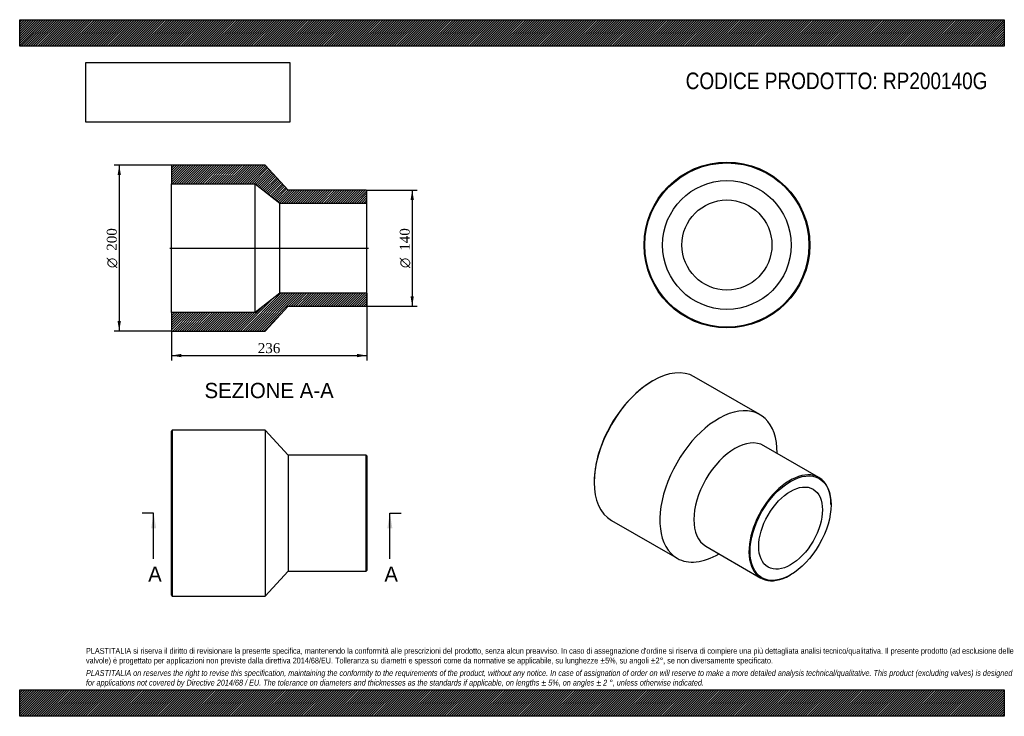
# Model space of a CAD drawing. Header units: millimetres. Extents: x 0 to 1188, y 0 to 840.
import ezdxf
from ezdxf.enums import TextEntityAlignment as Align
from ezdxf.lldxf.tags import DXFTag

# ---------------------------------------------------------------- set-up
doc = ezdxf.new("R2010")
doc.units = ezdxf.units.MM
doc.header["$LTSCALE"] = 4
for name, color, linetype in [('Default', 7, 'Continuous'), ('DV4_Default', 7, 'Continuous'), ('RP200140G', 7, 'Continuous')]:
    doc.layers.add(name, color=color, linetype=linetype)
doc.styles.add('SEACAD_Solid_Edge_ANSI', font='seans.ttf')
doc.styles.add('SEACAD_Solid_Edge_ANSI1_Symbols', font='semeca1.ttf')
doc.styles.add('SEACAD_Times_New_Roman', font='times.ttf')
tags = doc.linetypes.add('CENTER2', pattern=[28.575, 19.05, -3.175, 3.175, -3.175]).pattern_tags.tags
tags[10:11] = [DXFTag(74, 4), DXFTag(75, 0), DXFTag(340, '0'), DXFTag(46, 0.0), DXFTag(50, 0.0), DXFTag(44, 0.0), DXFTag(45, 0.0)]
tags[8:9] = [DXFTag(74, 4), DXFTag(75, 0), DXFTag(340, '0'), DXFTag(46, 0.0), DXFTag(50, 0.0), DXFTag(44, 0.0), DXFTag(45, 0.0)]
tags[6:7] = [DXFTag(74, 4), DXFTag(75, 0), DXFTag(340, '0'), DXFTag(46, 0.0), DXFTag(50, 0.0), DXFTag(44, 0.0), DXFTag(45, 0.0)]
tags[4:5] = [DXFTag(74, 4), DXFTag(75, 0), DXFTag(340, '0'), DXFTag(46, 0.0), DXFTag(50, 0.0), DXFTag(44, 0.0), DXFTag(45, 0.0)]
doc.dimstyles.new('ANSImm', dxfattribs={"dimtxt": 12, "dimasz": 12, "dimexe": 6, "dimexo": 0, "dimgap": 3, "dimtad": 1, "dimdsep": 46, "dimtxsty": 'SEACAD_Times_New_Roman', "dimblk1": '_SE_FILLED', "dimblk2": '_SE_FILLED', "dimsah": 1, "dimcen": 6, "dimazin": 0, "dimtfac": 0.85, "dimtdec": 3, "dimtofl": 0, "dimtmove": 0, "dimatfit": 3, "dimfxl": 1, "dimarcsym": 0})
picture_1 = doc.add_image_def('image1.jpg', size_in_pixel=(4302, 1260))

# ---------------------------------------------------------------- blocks, each defined once
blk = doc.blocks.new('SE')
at = {"layer": 'RP200140G', "color": 7, "linetype": 'Continuous'}
for p, q in [((184, 345), (183, 344)), ((184, 345), (184, 145)), ((296, 345), (184, 345)), ((296, 345), (296, 145)), ((324, 315), (296, 345)), ((183, 146), (183, 344)), ((324, 315), (324, 175)), ((418, 315), (324, 315)), ((418, 175), (418, 315)), ((419, 314), (418, 315)), ((419, 314), (419, 176)), ((296, 145), (324, 175)), ((324, 175), (418, 175)), ((418, 175), (419, 176)), ((183, 146), (184, 145)), ((184, 145), (296, 145))]:
    blk.add_line(p, q, dxfattribs=at)
blk = doc.blocks.new('SE1')
at = {"layer": 'RP200140G', "color": 7, "linetype": 'Continuous'}
for p, q in [((763.9, 404.5), (763.2, 404.1)), ((893.1, 363.8), (813.9, 409.5)), ((964.4, 288), (897.9, 326.3)), ((693.2, 282.9), (693.2, 282.1)), ((978.9, 255.1), (978.9, 255.9)), ((713.9, 236.3), (793.1, 190.5)), ((827.9, 205.1), (894.4, 166.7)), ((929.4, 170.2), (930.1, 170.6))]:
    blk.add_line(p, q, dxfattribs=at)
for centre, major_axis, start_param, end_param in [((763.9, 322.9), (-50, -86.6), 3.141593, 6.283185), ((763.2, 323.3), (49.5, 85.7), 0.785398, 2.356195), ((843.1, 277.2), (-50, -86.6), 2.346194, 6.283185), ((862.9, 265.7), (-35, -60.6), 3.141593, 6.283185), ((929.4, 227.3), (35, 60.6), 0, 3.926991), ((929.4, 227.3), (35, 60.6), 5.497787, 6.283185), ((843.1, 277.2), (-50, -86.6), 0, 0.795399)]:
    blk.add_ellipse(centre, major_axis=major_axis, ratio=0.57735, start_param=start_param, end_param=end_param, dxfattribs=at)
for major_axis in [(-34.5, -59.8), (-27.2, -47)]:
    blk.add_ellipse((930.1, 226.9), major_axis=major_axis, ratio=0.57735, dxfattribs=at)
blk = doc.blocks.new('SE2')
at = {"layer": 'RP200140G', "color": 7, "linetype": 'Continuous'}
for radius in [100, 99, 77.6, 54.3]:
    blk.add_circle((853.3, 568.3), radius, dxfattribs=at)
blk = doc.blocks.new('SE4')
at = {"color": 7, "linetype": 'Continuous', "style": 'SEACAD_Solid_Edge_ANSI'}
blk.add_text('A', height=18.4, dxfattribs=at).set_placement((155, 180.6), align=Align.TOP_LEFT)
blk = doc.blocks.new('SE5')
at = {"color": 7, "linetype": 'Continuous', "style": 'SEACAD_Solid_Edge_ANSI'}
blk.add_text('A', height=18.4, dxfattribs=at).set_placement((440, 180.6), align=Align.TOP_LEFT)
blk = doc.blocks.new('SEANNOT_GROUP')
at = {"linetype": 'Continuous'}
blk.add_hatch(color=7, dxfattribs=at).paths.add_polyline_path([(164.7, 226.6), (161.6, 245), (158.6, 226.6)])
at = {"color": 7, "linetype": 'Continuous'}
blk.add_lwpolyline([(161.6, 189.8), (161.6, 245)], dxfattribs=at)
blk = doc.blocks.new('SEANNOT_GROUP1')
at = {"linetype": 'Continuous'}
blk.add_hatch(color=7, dxfattribs=at).paths.add_polyline_path([(449.7, 226.6), (446.6, 245), (443.6, 226.6)])
at = {"color": 7, "linetype": 'Continuous'}
blk.add_lwpolyline([(446.6, 189.8), (446.6, 245)], dxfattribs=at)
blk = doc.blocks.new('SE3')
at = {"layer": 'Default', "color": 7, "linetype": 'CENTER2'}
for p, q in [((161.6, 245), (147.8, 245)), ((446.6, 245), (460.4, 245))]:
    blk.add_line(p, q, dxfattribs=at)
at = {"layer": 'Default', "color": 7, "linetype": 'CENTER2', "const_width": 0.0001}
blk.add_lwpolyline([(161.6, 245), (446.6, 245)], dxfattribs=at)
at = {"layer": 'Default'}
for name in ['SEANNOT_GROUP', 'SEANNOT_GROUP1', 'SE4', 'SE5']:
    blk.add_blockref(name, (0, 0), dxfattribs=at)
blk = doc.blocks.new('SE6')
at = {"layer": 'RP200140G', "linetype": 'Continuous'}
h = blk.add_hatch(dxfattribs=at)
h.set_pattern_fill('LINE', scale=0.62992, angle=45, style=0)
h.paths.add_polyline_path([(324, 634.6), (296, 664.6), (184, 664.6), (183, 663.6), (183, 642.2), (284, 642.2), (314, 618.9), (419, 618.9), (419, 633.6), (418, 634.6)])
h = blk.add_hatch(dxfattribs=at)
h.set_pattern_fill('LINE', scale=0.62992, angle=45, style=0)
h.paths.add_polyline_path([(296, 464.6), (324, 494.6), (418, 494.6), (419, 495.6), (419, 510.3), (314, 510.3), (284, 487), (183, 487), (183, 465.6), (184, 464.6)])
at = {"layer": 'DV4_Default', "color": 7, "linetype": 'CENTER2'}
blk.add_line((181.2, 564.6), (420.7, 564.6), dxfattribs=at)
at = {"layer": 'RP200140G', "color": 7, "linetype": 'Continuous'}
for p, q in [((183, 663.6), (184, 664.6)), ((183, 663.6), (183, 642.2)), ((296, 664.6), (184, 664.6)), ((324, 634.6), (296, 664.6)), ((183, 487), (183, 642.2)), ((183, 642.2), (284, 642.2)), ((284, 487), (284, 642.2)), ((284, 642.2), (314, 618.9)), ((418, 634.6), (324, 634.6)), ((418, 634.6), (419, 633.6)), ((419, 618.9), (419, 633.6)), ((314, 510.3), (314, 618.9)), ((314, 618.9), (419, 618.9)), ((419, 510.3), (419, 618.9)), ((314, 510.3), (284, 487)), ((419, 510.3), (314, 510.3)), ((419, 495.6), (419, 510.3)), ((296, 464.6), (324, 494.6)), ((324, 494.6), (418, 494.6)), ((419, 495.6), (418, 494.6)), ((284, 487), (183, 487)), ((183, 487), (183, 465.6)), ((184, 464.6), (183, 465.6)), ((184, 464.6), (296, 464.6))]:
    blk.add_line(p, q, dxfattribs=at)
blk = doc.blocks.new('DMBLK165')
at = {"layer": 'Default', "linetype": 'Continuous'}
for points in [[(195, 433), (195, 437), (183, 435)], [(407, 433), (419, 435), (407, 437)]]:
    blk.add_hatch(color=7, dxfattribs=at).paths.add_polyline_path(points)
at = {"layer": 'Default', "color": 7, "linetype": 'Continuous'}
for p, q in [((419, 510.3), (419, 429)), ((183, 487), (183, 429)), ((183, 435), (419, 435))]:
    blk.add_line(p, q, dxfattribs=at)
at = {"layer": 'Default', "color": 7, "linetype": 'Continuous', "style": 'SEACAD_Times_New_Roman'}
blk.add_text('236', height=12, dxfattribs=at).set_placement((287.3, 450), align=Align.TOP_LEFT)
blk = doc.blocks.new('_SE_FILLED')
at = {"color": 0}
blk.add_line((0, 0), (-1, 0), dxfattribs=at)
blk.add_solid([(0, 0), (-1, -0.1665), (-1, 0.1665), (0, 0)], dxfattribs=at)
blk = doc.blocks.new('GDimGGroup')
at = {"layer": 'Default', "linetype": 'Continuous'}
for points in [[(475.6, 622.6), (473.6, 634.6), (471.6, 622.6)], [(475.6, 506.6), (471.6, 506.6), (473.6, 494.6)]]:
    blk.add_hatch(color=7, dxfattribs=at).paths.add_polyline_path(points)
at = {"layer": 'Default', "color": 7, "linetype": 'Continuous'}
for p, q in [((418, 634.6), (479.6, 634.6)), ((473.6, 634.6), (473.6, 494.6)), ((418, 494.6), (479.6, 494.6))]:
    blk.add_line(p, q, dxfattribs=at)
for s, style, p in [('140', 'SEACAD_Times_New_Roman', (458.6, 561.4)), ('O', 'SEACAD_Solid_Edge_ANSI1_Symbols', (458.6, 540.5))]:
    blk.add_text(s, height=12, rotation=90, dxfattribs=dict(at, style=style)).set_placement(p, align=Align.TOP_LEFT)
blk = doc.blocks.new('GDimGGroup1')
at = {"layer": 'Default', "linetype": 'Continuous'}
for points in [[(118.1, 652.6), (122.1, 652.6), (120.1, 664.6)], [(118.1, 476.6), (120.1, 464.6), (122.1, 476.6)]]:
    blk.add_hatch(color=7, dxfattribs=at).paths.add_polyline_path(points)
at = {"layer": 'Default', "color": 7, "linetype": 'Continuous'}
for p, q in [((184, 664.6), (114.1, 664.6)), ((120.1, 664.6), (120.1, 464.6)), ((184, 464.6), (114.1, 464.6))]:
    blk.add_line(p, q, dxfattribs=at)
for s, style, p in [('200', 'SEACAD_Times_New_Roman', (105.1, 561.4)), ('O', 'SEACAD_Solid_Edge_ANSI1_Symbols', (105.1, 540.5))]:
    blk.add_text(s, height=12, rotation=90, dxfattribs=dict(at, style=style)).set_placement(p, align=Align.TOP_LEFT)

msp = doc.modelspace()

# ---------------------------------------------------------------- hatches: boundary and pattern name
at = {"layer": 'Default', "linetype": 'Continuous'}
h = msp.add_hatch(dxfattribs=at)
h.set_pattern_fill('LINE', scale=0.629921, angle=45, style=0)
h.paths.add_polyline_path([(1188, 808), (1188, 840), (0, 840), (0, 808)])
for points in [[(1188, 808), (1188, 840), (0, 840), (0, 808)], [(1188, 0), (1188, 32), (0, 32), (0, 0)]]:
    msp.add_hatch(color=7, dxfattribs=at).paths.add_polyline_path(points)
h = msp.add_hatch(dxfattribs=at)
h.set_pattern_fill('LINE', scale=0.629921, angle=45, style=0)
h.paths.add_polyline_path([(1188, 0), (1188, 32), (0, 32), (0, 0)])

# ---------------------------------------------------------------- linework, layer by layer
at = {"layer": 'Default', "color": 7, "linetype": 'Continuous'}
for p, q in [((0, 840), (1188, 840)), ((0, 808), (0, 840)), ((1188, 840), (1188, 808)), ((1188, 808), (0, 808)), ((0, 32), (1188, 32)), ((0, 0), (0, 32)), ((1188, 32), (1188, 0)), ((1188, 0), (0, 0))]:
    msp.add_line(p, q, dxfattribs=at)

# ---------------------------------------------------------------- block references
at = {"layer": 'Default'}
for name in ['SE2', 'GDimGGroup1', 'SE6', 'GDimGGroup', 'SE1', 'SE', 'SE3']:
    msp.add_blockref(name, (0, 0), dxfattribs=at)

# ---------------------------------------------------------------- texts
at = {"layer": 'Default', "color": 7, "linetype": 'Continuous', "style": 'SEACAD_Solid_Edge_ANSI'}
msp.add_text('SEZIONE A-A', height=18.4, dxfattribs=at).set_placement((223.019, 402.06), align=Align.TOP_LEFT)
at = {"layer": 'Default', "attachment_point": 1}
for s, insert, char_height, width in [('{\\fArial Narrow|b0||i0||c0|p34;\\C7;\\H20.;\\W1.;CODICE PRODOTTO: RP200140G}', (803.555, 776.254), 20, 365.4364), ("{\\fArial Narrow|b0||i0||c0|p34;\\C7;\\H7.;\\W1.;PLASTITALIA si riserva il diritto di revisionare la presente specifica, mantenendo la conformità alle prescrizioni del prodotto, senza alcun preavviso. In caso di assegnazione d'ordine si riserva di compiere una più dettagliata analisi tecnico/qualitativa. Il presente prodotto (ad esclusione delle \\P}{\\fArial Narrow|b0||i0||c0|p34;\\C7;\\H7.;\\W1.;valvole) è progettato per applicazioni non previste dalla direttiva 2014/68/EU. Tolleranza su diametri e spessori come da normative se applicabile, su lunghezze ±5%, su angoli ±2°, se non diversamente specificato.\\P}{\\fArial Narrow|b0||i0||c0|p34;\\C7;\\H2.;\\W1.;   \\P}{\\fArial Narrow|b0||i1||c0|p34;\\C7;\\H7.;\\W1.;PLASTITALIA on reserves the right to revise this specification, maintaining the conformity to the requirements of the product, without any notice. In case of assignation of order on will reserve to make a more detailed analysis technical/qualitative. This product (excluding valves) is designed \\P}{\\fArial Narrow|b0||i1||c0|p34;\\C7;\\H7.;\\W1.;for applications not covered by Directive 2014/68 / EU. The tolerance on diameters and thicknesses as the standards if applicable, on lengths ± 5%, on angles ± 2 °, unless otherwise indicated.\\P}", (80, 82.409), 7, 1028)]:
    msp.add_mtext(s, dxfattribs=dict(at, insert=insert, char_height=char_height, width=width))

# ---------------------------------------------------------------- dimensions: what is measured, and where the dimension line sits
at = {"layer": 'Default', "color": 7, "linetype": 'Continuous'}
dim = msp.add_linear_dim(base=(418.976, 434.986), p1=(182.976, 487.01), p2=(418.976, 510.31), text='\\A1;<>', dimstyle='ANSImm', dxfattribs=at)
dim.commit()
dim.dimension.update_dxf_attribs({"geometry": 'DMBLK165', "text_midpoint": (300.976, 434.986), "dimtype": 160})

# ---------------------------------------------------------------- pictures from other files: only their frames are drawn
image = msp.add_image(picture_1, insert=(80, 716.413), size_in_units=(245.829, 72))
image.dxf.flags = 7

doc.saveas('drawing.dxf')
